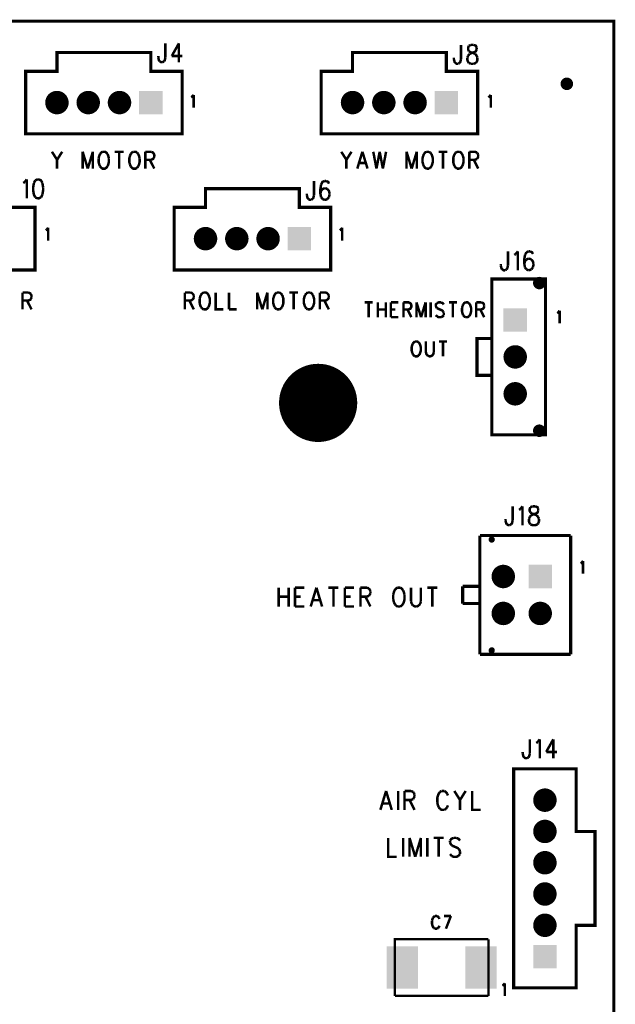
# Model space of a CAD drawing. Extents: x 7.77 to 13.51, y 7.55 to 13.01.
# Tile 5 of 5: x 11.6 to 13.51, y 9.86 to 13.01. Entities that reach past the tile are written whole.
import ezdxf

# ---------------------------------------------------------------- set-up
doc = ezdxf.new("R2010")
doc.units = 0
doc.layers.get('0').update_dxf_attribs({"linetype": 'CONTINUOUS'})
doc.layers.add('ASSEMBLY_PHO', color=7, linetype='CONTINUOUS')

# ---------------------------------------------------------------- blocks, each defined once
blk = doc.blocks.new('SQUARE_3')
blk.add_solid([(-0.0375, -0.0375), (-0.0375, 0.0375), (0.0375, -0.0375), (0.0375, 0.0375)])
blk = doc.blocks.new('ROUND_4')
at = {"const_width": 0.0375}
blk.add_lwpolyline([(-0.01875, 0, 1), (0.01875, 0, 1)], format="xyb", close=True, dxfattribs=at)
blk = doc.blocks.new('ROUND_25')
at = {"const_width": 0.02}
blk.add_lwpolyline([(-0.01, 0, 1), (0.01, 0, 1)], format="xyb", close=True, dxfattribs=at)
blk = doc.blocks.new('ROUND_27')
at = {"const_width": 0.01}
blk.add_lwpolyline([(-0.005, 0, 1), (0.005, 0, 1)], format="xyb", close=True, dxfattribs=at)
blk = doc.blocks.new('ROUND_184')
at = {"const_width": 0.125}
blk.add_lwpolyline([(-0.0625, 0, 1), (0.0625, 0, 1)], format="xyb", close=True, dxfattribs=at)
blk = doc.blocks.new('RECTANGLE_188')
blk.add_solid([(-0.05, -0.0675), (-0.05, 0.0675), (0.05, -0.0675), (0.05, 0.0675)])

msp = doc.modelspace()

# ---------------------------------------------------------------- linework, layer by layer
at = {"layer": 'ASSEMBLY_PHO'}
for points, const_width in [([(8, 8), (13.5, 8), (13.5, 13), (8, 13), (8, 8)], 0.01), ([(12.06672, 12.92937), (12.06672, 12.88337)], 0.008), ([(12.1099, 12.92937), (12.08718, 12.88912)], 0.008), ([(12.1099, 12.92937), (12.1099, 12.869)], 0.008), ([(13.01172, 12.92437), (13.01172, 12.87837)], 0.008), ([(13.03672, 12.9215), (13.03445, 12.91575), (13.03445, 12.91), (13.03672, 12.90425)], 0.008), ([(13.04354, 12.92437), (13.03672, 12.9215)], 0.008), ([(13.03672, 12.90425), (13.04127, 12.90137)], 0.008), ([(13.04127, 12.90137), (13.05036, 12.8985), (13.05718, 12.89562)], 0.008), ([(13.05263, 12.92437), (13.04354, 12.92437)], 0.008), ([(13.04581, 12.8985), (13.0549, 12.90137)], 0.008), ([(13.06172, 12.91575), (13.05945, 12.9215), (13.05263, 12.92437)], 0.008), ([(13.0549, 12.90137), (13.05945, 12.90425), (13.06172, 12.91)], 0.008), ([(13.06172, 12.91), (13.06172, 12.91575)], 0.008), ([(11.62, 12.84), (11.62, 12.64), (12.12, 12.64), (12.12, 12.84), (12.02, 12.84), (12.02, 12.9), (11.72, 12.9), (11.72, 12.84), (11.62, 12.84)], 0.01), ([(12.044, 12.88337), (12.044, 12.88912)], 0.008), ([(12.04854, 12.87187), (12.04627, 12.87475), (12.044, 12.88337)], 0.008), ([(12.05763, 12.869), (12.05309, 12.869), (12.04854, 12.87187)], 0.008), ([(12.06218, 12.87187), (12.05763, 12.869)], 0.008), ([(12.06672, 12.88337), (12.06445, 12.87475), (12.06218, 12.87187)], 0.008), ([(12.08718, 12.88912), (12.12127, 12.88912)], 0.008), ([(12.565, 12.84), (12.565, 12.64), (13.065, 12.64), (13.065, 12.84), (12.965, 12.84), (12.965, 12.9), (12.665, 12.9), (12.665, 12.84), (12.565, 12.84)], 0.01), ([(12.989, 12.87837), (12.989, 12.88412)], 0.008), ([(12.99354, 12.86687), (12.99127, 12.86975), (12.989, 12.87837)], 0.008), ([(13.01172, 12.87837), (13.00945, 12.86975), (13.00718, 12.86687)], 0.008), ([(13.03218, 12.88412), (13.03445, 12.88987)], 0.008), ([(13.03672, 12.86687), (13.03445, 12.86975), (13.03218, 12.8755), (13.03218, 12.88412)], 0.008), ([(13.03445, 12.88987), (13.039, 12.89562)], 0.008), ([(13.039, 12.89562), (13.04581, 12.8985)], 0.008), ([(13.05718, 12.89562), (13.06172, 12.88987)], 0.008), ([(13.06172, 12.88987), (13.064, 12.88412)], 0.008), ([(13.064, 12.88412), (13.064, 12.8755), (13.06172, 12.86975)], 0.008), ([(13.00263, 12.864), (12.99809, 12.864), (12.99354, 12.86687)], 0.008), ([(13.00718, 12.86687), (13.00263, 12.864)], 0.008), ([(13.04354, 12.864), (13.03672, 12.86687)], 0.008), ([(13.05263, 12.864), (13.04354, 12.864)], 0.008), ([(13.05945, 12.86687), (13.05263, 12.864)], 0.008), ([(13.06172, 12.86975), (13.05945, 12.86687)], 0.008), ([(12.149, 12.75693), (12.15218, 12.75887)], 0.008), ([(12.15218, 12.75887), (12.15695, 12.76468)], 0.008), ([(12.15695, 12.76468), (12.15695, 12.724)], 0.008), ([(13.099, 12.75693), (13.10218, 12.75887)], 0.008), ([(13.10218, 12.75887), (13.10695, 12.76468)], 0.008), ([(13.10695, 12.76468), (13.10695, 12.724)], 0.008), ([(11.704, 12.58281), (11.72036, 12.55718)], 0.008), ([(11.73672, 12.58281), (11.72036, 12.55718)], 0.008), ([(11.72036, 12.55718), (11.72036, 12.529)], 0.008), ([(11.80218, 12.58281), (11.80218, 12.529)], 0.008), ([(11.80218, 12.58281), (11.81854, 12.529)], 0.008), ([(11.8349, 12.58281), (11.81854, 12.529)], 0.008), ([(11.8349, 12.58281), (11.8349, 12.529)], 0.008), ([(11.8574, 12.57512), (11.85536, 12.57), (11.85331, 12.56231)], 0.008), ([(11.85331, 12.56231), (11.85331, 12.5495)], 0.008), ([(11.86559, 12.58281), (11.8615, 12.58025), (11.8574, 12.57512)], 0.008), ([(11.88195, 12.57512), (11.87786, 12.58025), (11.87377, 12.58281), (11.86559, 12.58281)], 0.008), ([(11.88604, 12.56231), (11.884, 12.57), (11.88195, 12.57512)], 0.008), ([(11.88604, 12.5495), (11.88604, 12.56231)], 0.008), ([(11.90445, 12.58281), (11.93309, 12.58281)], 0.008), ([(11.91877, 12.58281), (11.91877, 12.529)], 0.008), ([(11.95354, 12.57), (11.9515, 12.56231), (11.9515, 12.5495), (11.95354, 12.54181)], 0.008), ([(11.95559, 12.57512), (11.95354, 12.57)], 0.008), ([(11.96377, 12.58281), (11.95968, 12.58025), (11.95559, 12.57512)], 0.008), ([(11.97604, 12.58025), (11.97195, 12.58281), (11.96377, 12.58281)], 0.008), ([(11.98013, 12.57512), (11.97604, 12.58025)], 0.008), ([(11.98422, 12.56231), (11.98218, 12.57), (11.98013, 12.57512)], 0.008), ([(11.98422, 12.5495), (11.98422, 12.56231)], 0.008), ([(12.00263, 12.58281), (12.00263, 12.529)], 0.008), ([(12.00263, 12.58281), (12.02104, 12.58281)], 0.008), ([(12.02104, 12.55718), (12.00263, 12.55718)], 0.008), ([(12.01695, 12.55718), (12.03127, 12.529)], 0.008), ([(12.02104, 12.58281), (12.02718, 12.58025), (12.02922, 12.57768)], 0.008), ([(12.02922, 12.56231), (12.02718, 12.55975), (12.02104, 12.55718)], 0.008), ([(12.02922, 12.57768), (12.03127, 12.57256), (12.03127, 12.56743)], 0.008), ([(12.03127, 12.56743), (12.02922, 12.56231)], 0.008), ([(12.629, 12.58281), (12.64536, 12.55718)], 0.008), ([(12.66172, 12.58281), (12.64536, 12.55718)], 0.008), ([(12.64536, 12.55718), (12.64536, 12.529)], 0.008), ([(12.6965, 12.58281), (12.68013, 12.529)], 0.008), ([(12.6965, 12.58281), (12.71286, 12.529)], 0.008), ([(12.73127, 12.58281), (12.7415, 12.529)], 0.008), ([(12.75172, 12.58281), (12.7415, 12.529)], 0.008), ([(12.75172, 12.58281), (12.76195, 12.529)], 0.008), ([(12.77218, 12.58281), (12.76195, 12.529)], 0.008), ([(12.83763, 12.58281), (12.83763, 12.529)], 0.008), ([(12.83763, 12.58281), (12.854, 12.529)], 0.008), ([(12.87036, 12.58281), (12.854, 12.529)], 0.008), ([(12.87036, 12.58281), (12.87036, 12.529)], 0.008), ([(12.89081, 12.57), (12.88877, 12.56231), (12.88877, 12.5495), (12.89081, 12.54181)], 0.008), ([(12.89286, 12.57512), (12.89081, 12.57)], 0.008), ([(12.90104, 12.58281), (12.89695, 12.58025), (12.89286, 12.57512)], 0.008), ([(12.90922, 12.58281), (12.90104, 12.58281)], 0.008), ([(12.91331, 12.58025), (12.90922, 12.58281)], 0.008), ([(12.9174, 12.57512), (12.91331, 12.58025)], 0.008), ([(12.9174, 12.53668), (12.91945, 12.54181), (12.9215, 12.5495), (12.9215, 12.56231), (12.91945, 12.57), (12.9174, 12.57512)], 0.008), ([(12.9399, 12.58281), (12.96854, 12.58281)], 0.008), ([(12.95422, 12.58281), (12.95422, 12.529)], 0.008), ([(12.99104, 12.57512), (12.989, 12.57), (12.98695, 12.56231), (12.98695, 12.5495), (12.989, 12.54181), (12.99104, 12.53668)], 0.008), ([(12.99513, 12.58025), (12.99104, 12.57512)], 0.008), ([(12.99922, 12.58281), (12.99513, 12.58025)], 0.008), ([(13.0074, 12.58281), (12.99922, 12.58281)], 0.008), ([(13.01559, 12.57512), (13.0115, 12.58025), (13.0074, 12.58281)], 0.008), ([(13.01763, 12.57), (13.01559, 12.57512)], 0.008), ([(13.01763, 12.54181), (13.01968, 12.5495), (13.01968, 12.56231), (13.01763, 12.57)], 0.008), ([(13.03809, 12.58281), (13.03809, 12.529)], 0.008), ([(13.03809, 12.58281), (13.0565, 12.58281), (13.06263, 12.58025)], 0.008), ([(13.0565, 12.55718), (13.03809, 12.55718)], 0.008), ([(13.0524, 12.55718), (13.06672, 12.529)], 0.008), ([(13.06263, 12.55975), (13.0565, 12.55718)], 0.008), ([(13.06263, 12.58025), (13.06468, 12.57768)], 0.008), ([(13.06672, 12.56743), (13.06468, 12.56231), (13.06263, 12.55975)], 0.008), ([(13.06468, 12.57768), (13.06672, 12.57256)], 0.008), ([(13.06672, 12.57256), (13.06672, 12.56743)], 0.008), ([(11.85331, 12.5495), (11.85536, 12.54181), (11.8574, 12.53668)], 0.008), ([(11.8574, 12.53668), (11.8615, 12.53156), (11.86559, 12.529), (11.87377, 12.529), (11.87786, 12.53156), (11.88195, 12.53668)], 0.008), ([(11.88195, 12.53668), (11.884, 12.54181), (11.88604, 12.5495)], 0.008), ([(11.95354, 12.54181), (11.95559, 12.53668)], 0.008), ([(11.95559, 12.53668), (11.95968, 12.53156), (11.96377, 12.529), (11.97195, 12.529), (11.97604, 12.53156)], 0.008), ([(11.97604, 12.53156), (11.98013, 12.53668)], 0.008), ([(11.98013, 12.53668), (11.98218, 12.54181), (11.98422, 12.5495)], 0.008), ([(12.68627, 12.54693), (12.70672, 12.54693)], 0.008), ([(12.89081, 12.54181), (12.89286, 12.53668)], 0.008), ([(12.89286, 12.53668), (12.89695, 12.53156), (12.90104, 12.529)], 0.008), ([(12.90104, 12.529), (12.90922, 12.529)], 0.008), ([(12.90922, 12.529), (12.91331, 12.53156)], 0.008), ([(12.91331, 12.53156), (12.9174, 12.53668)], 0.008), ([(12.99104, 12.53668), (12.99513, 12.53156)], 0.008), ([(12.99513, 12.53156), (12.99922, 12.529)], 0.008), ([(12.99922, 12.529), (13.0074, 12.529)], 0.008), ([(13.0074, 12.529), (13.0115, 12.53156), (13.01559, 12.53668)], 0.008), ([(13.01559, 12.53668), (13.01763, 12.54181)], 0.008), ([(11.61672, 12.48575), (11.62354, 12.49437)], 0.008), ([(11.62354, 12.49437), (11.62354, 12.434)], 0.008), ([(11.65763, 12.49437), (11.65081, 12.4915)], 0.008), ([(11.66218, 12.49437), (11.65763, 12.49437)], 0.008), ([(11.67354, 12.48287), (11.669, 12.4915), (11.66218, 12.49437)], 0.008), ([(11.15, 12.405), (11.15, 12.205), (11.65, 12.205), (11.65, 12.405), (11.55, 12.405), (11.55, 12.465), (11.25, 12.465), (11.25, 12.405), (11.15, 12.405)], 0.01), ([(11.61218, 12.48287), (11.61672, 12.48575)], 0.008), ([(11.64627, 12.48287), (11.644, 12.4685), (11.644, 12.45987)], 0.008), ([(11.65081, 12.4915), (11.64627, 12.48287)], 0.008), ([(11.67581, 12.4685), (11.67354, 12.48287)], 0.008), ([(11.67581, 12.45987), (11.67581, 12.4685)], 0.008), ([(12.095, 12.405), (12.095, 12.205), (12.595, 12.205), (12.595, 12.405), (12.495, 12.405), (12.495, 12.465), (12.195, 12.465), (12.195, 12.405), (12.095, 12.405)], 0.01), ([(12.54172, 12.48937), (12.54172, 12.44337)], 0.008), ([(12.56445, 12.47787), (12.56218, 12.4635), (12.56218, 12.44912)], 0.008), ([(12.57581, 12.46637), (12.569, 12.4635), (12.56445, 12.45775), (12.56218, 12.44912)], 0.008), ([(12.57581, 12.48937), (12.569, 12.4865), (12.56445, 12.47787)], 0.008), ([(12.58036, 12.48937), (12.57581, 12.48937)], 0.008), ([(12.57809, 12.46637), (12.57581, 12.46637)], 0.008), ([(12.5849, 12.4635), (12.57809, 12.46637)], 0.008), ([(12.58945, 12.48075), (12.58718, 12.4865), (12.58036, 12.48937)], 0.008), ([(12.59172, 12.44912), (12.58945, 12.45775), (12.5849, 12.4635)], 0.008), ([(11.644, 12.45987), (11.64627, 12.4455), (11.65081, 12.43687)], 0.008), ([(11.65081, 12.43687), (11.65763, 12.434)], 0.008), ([(11.65763, 12.434), (11.66218, 12.434), (11.669, 12.43687)], 0.008), ([(11.669, 12.43687), (11.67354, 12.4455)], 0.008), ([(11.67354, 12.4455), (11.67581, 12.45987)], 0.008), ([(12.519, 12.44337), (12.519, 12.44912)], 0.008), ([(12.52354, 12.43187), (12.52127, 12.43475), (12.519, 12.44337)], 0.008), ([(12.53263, 12.429), (12.52809, 12.429), (12.52354, 12.43187)], 0.008), ([(12.53718, 12.43187), (12.53263, 12.429)], 0.008), ([(12.54172, 12.44337), (12.53945, 12.43475), (12.53718, 12.43187)], 0.008), ([(12.56218, 12.44912), (12.56445, 12.43762)], 0.008), ([(12.56445, 12.43762), (12.569, 12.43187)], 0.008), ([(12.569, 12.43187), (12.57581, 12.429)], 0.008), ([(12.57581, 12.429), (12.57809, 12.429), (12.5849, 12.43187)], 0.008), ([(12.5849, 12.43187), (12.58945, 12.43762)], 0.008), ([(12.58945, 12.43762), (12.59172, 12.44625)], 0.008), ([(12.59172, 12.44625), (12.59172, 12.44912)], 0.008), ([(11.68718, 12.33387), (11.69195, 12.33968)], 0.008), ([(11.69195, 12.33968), (11.69195, 12.299)], 0.008), ([(12.62718, 12.33387), (12.63195, 12.33968)], 0.008), ([(12.63195, 12.33968), (12.63195, 12.299)], 0.008), ([(11.684, 12.33193), (11.68718, 12.33387)], 0.008), ([(12.624, 12.33193), (12.62718, 12.33387)], 0.008), ([(13.16172, 12.26437), (13.16172, 12.21837)], 0.008), ([(13.18218, 12.25287), (13.18672, 12.25575)], 0.008), ([(13.18672, 12.25575), (13.19354, 12.26437)], 0.008), ([(13.19354, 12.26437), (13.19354, 12.204)], 0.008), ([(13.21627, 12.25287), (13.214, 12.2385), (13.214, 12.22412)], 0.008), ([(13.22081, 12.2615), (13.21627, 12.25287)], 0.008), ([(13.22763, 12.26437), (13.22081, 12.2615)], 0.008), ([(13.22763, 12.24137), (13.22081, 12.2385)], 0.008), ([(13.23218, 12.26437), (13.22763, 12.26437)], 0.008), ([(13.2299, 12.24137), (13.22763, 12.24137)], 0.008), ([(13.23672, 12.2385), (13.2299, 12.24137)], 0.008), ([(13.24127, 12.25575), (13.239, 12.2615), (13.23218, 12.26437)], 0.008), ([(13.139, 12.21837), (13.139, 12.22412)], 0.008), ([(13.14354, 12.20687), (13.14127, 12.20975), (13.139, 12.21837)], 0.008), ([(13.16172, 12.21837), (13.15945, 12.20975), (13.15718, 12.20687)], 0.008), ([(13.22081, 12.2385), (13.21627, 12.23275), (13.214, 12.22412)], 0.008), ([(13.214, 12.22412), (13.21627, 12.21262)], 0.008), ([(13.21627, 12.21262), (13.22081, 12.20687)], 0.008), ([(13.24354, 12.22412), (13.24127, 12.23275), (13.23672, 12.2385)], 0.008), ([(13.23672, 12.20687), (13.24127, 12.21262)], 0.008), ([(13.24127, 12.21262), (13.24354, 12.22125)], 0.008), ([(13.24354, 12.22125), (13.24354, 12.22412)], 0.008), ([(13.15263, 12.204), (13.14809, 12.204), (13.14354, 12.20687)], 0.008), ([(13.15718, 12.20687), (13.15263, 12.204)], 0.008), ([(13.22081, 12.20687), (13.22763, 12.204)], 0.008), ([(13.22763, 12.204), (13.2299, 12.204)], 0.008), ([(13.2299, 12.204), (13.23672, 12.20687)], 0.008), ([(13.11, 12.176), (13.11, 11.678), (13.282, 11.678), (13.282, 12.176), (13.11, 12.176)], 0.01), ([(11.61013, 12.13281), (11.61013, 12.079)], 0.008), ([(11.61013, 12.13281), (11.62854, 12.13281)], 0.008), ([(11.62854, 12.13281), (11.63468, 12.13025), (11.63672, 12.12768)], 0.008), ([(11.63672, 12.12768), (11.63877, 12.12256), (11.63877, 12.11743)], 0.008), ([(11.63877, 12.11743), (11.63672, 12.11231)], 0.008), ([(12.129, 12.13281), (12.129, 12.079)], 0.008), ([(12.129, 12.13281), (12.1474, 12.13281)], 0.008), ([(12.1474, 12.13281), (12.15354, 12.13025)], 0.008), ([(12.15354, 12.13025), (12.15559, 12.12768)], 0.008), ([(12.15763, 12.11743), (12.15559, 12.11231), (12.15354, 12.10975)], 0.008), ([(12.15559, 12.12768), (12.15763, 12.12256)], 0.008), ([(12.15763, 12.12256), (12.15763, 12.11743)], 0.008), ([(12.18013, 12.12512), (12.17809, 12.12), (12.17604, 12.11231)], 0.008), ([(12.18422, 12.13025), (12.18013, 12.12512)], 0.008), ([(12.18831, 12.13281), (12.18422, 12.13025)], 0.008), ([(12.20468, 12.12512), (12.20059, 12.13025), (12.1965, 12.13281), (12.18831, 12.13281)], 0.008), ([(12.20672, 12.12), (12.20468, 12.12512)], 0.008), ([(12.20672, 12.09181), (12.20877, 12.0995), (12.20877, 12.11231), (12.20672, 12.12)], 0.008), ([(12.22718, 12.13281), (12.22718, 12.079), (12.25172, 12.079)], 0.008), ([(12.27013, 12.13281), (12.27013, 12.079)], 0.008), ([(12.36013, 12.13281), (12.36013, 12.079)], 0.008), ([(12.36013, 12.13281), (12.3765, 12.079)], 0.008), ([(12.39286, 12.13281), (12.3765, 12.079)], 0.008), ([(12.39286, 12.13281), (12.39286, 12.079)], 0.008), ([(12.41331, 12.12), (12.41127, 12.11231), (12.41127, 12.0995), (12.41331, 12.09181)], 0.008), ([(12.41536, 12.12512), (12.41331, 12.12)], 0.008), ([(12.42354, 12.13281), (12.41945, 12.13025), (12.41536, 12.12512)], 0.008), ([(12.43172, 12.13281), (12.42354, 12.13281)], 0.008), ([(12.43581, 12.13025), (12.43172, 12.13281)], 0.008), ([(12.4399, 12.12512), (12.43581, 12.13025)], 0.008), ([(12.4399, 12.08668), (12.44195, 12.09181), (12.444, 12.0995), (12.444, 12.11231), (12.44195, 12.12), (12.4399, 12.12512)], 0.008), ([(12.4624, 12.13281), (12.49104, 12.13281)], 0.008), ([(12.47672, 12.13281), (12.47672, 12.079)], 0.008), ([(12.51354, 12.12512), (12.5115, 12.12), (12.50945, 12.11231), (12.50945, 12.0995), (12.5115, 12.09181), (12.51354, 12.08668)], 0.008), ([(12.51763, 12.13025), (12.51354, 12.12512)], 0.008), ([(12.52172, 12.13281), (12.51763, 12.13025)], 0.008), ([(12.5299, 12.13281), (12.52172, 12.13281)], 0.008), ([(12.53809, 12.12512), (12.534, 12.13025), (12.5299, 12.13281)], 0.008), ([(12.54013, 12.12), (12.53809, 12.12512)], 0.008), ([(12.54013, 12.09181), (12.54218, 12.0995), (12.54218, 12.11231), (12.54013, 12.12)], 0.008), ([(12.56059, 12.13281), (12.56059, 12.079)], 0.008), ([(12.56059, 12.13281), (12.579, 12.13281), (12.58513, 12.13025)], 0.008), ([(12.58513, 12.13025), (12.58718, 12.12768)], 0.008), ([(12.58922, 12.11743), (12.58718, 12.11231), (12.58513, 12.10975)], 0.008), ([(12.58718, 12.12768), (12.58922, 12.12256)], 0.008), ([(12.58922, 12.12256), (12.58922, 12.11743)], 0.008), ([(11.62854, 12.10718), (11.61013, 12.10718)], 0.008), ([(11.62445, 12.10718), (11.63877, 12.079)], 0.008), ([(11.63672, 12.11231), (11.63468, 12.10975), (11.62854, 12.10718)], 0.008), ([(12.1474, 12.10718), (12.129, 12.10718)], 0.008), ([(12.14331, 12.10718), (12.15763, 12.079)], 0.008), ([(12.15354, 12.10975), (12.1474, 12.10718)], 0.008), ([(12.17604, 12.11231), (12.17604, 12.0995)], 0.008), ([(12.17604, 12.0995), (12.17809, 12.09181), (12.18013, 12.08668)], 0.008), ([(12.18013, 12.08668), (12.18422, 12.08156)], 0.008), ([(12.18831, 12.079), (12.1965, 12.079), (12.20059, 12.08156), (12.20468, 12.08668)], 0.008), ([(12.20468, 12.08668), (12.20672, 12.09181)], 0.008), ([(12.41331, 12.09181), (12.41536, 12.08668)], 0.008), ([(12.41536, 12.08668), (12.41945, 12.08156), (12.42354, 12.079)], 0.008), ([(12.43581, 12.08156), (12.4399, 12.08668)], 0.008), ([(12.51354, 12.08668), (12.51763, 12.08156)], 0.008), ([(12.5299, 12.079), (12.534, 12.08156), (12.53809, 12.08668)], 0.008), ([(12.53809, 12.08668), (12.54013, 12.09181)], 0.008), ([(12.579, 12.10718), (12.56059, 12.10718)], 0.008), ([(12.5749, 12.10718), (12.58922, 12.079)], 0.008), ([(12.58513, 12.10975), (12.579, 12.10718)], 0.008), ([(12.704, 12.10125), (12.72945, 12.10125)], 0.008), ([(12.71672, 12.10125), (12.71672, 12.054)], 0.008), ([(12.74581, 12.10125), (12.74581, 12.054)], 0.008), ([(12.77127, 12.10125), (12.77127, 12.054)], 0.008), ([(12.78763, 12.10125), (12.78763, 12.054)], 0.008), ([(12.78763, 12.10125), (12.81127, 12.10125)], 0.008), ([(12.82763, 12.10125), (12.82763, 12.054)], 0.008), ([(12.82763, 12.10125), (12.844, 12.10125), (12.84945, 12.099), (12.85127, 12.09675), (12.85309, 12.09225), (12.85309, 12.08775), (12.85127, 12.08325), (12.84945, 12.081), (12.844, 12.07875), (12.82763, 12.07875)], 0.008), ([(12.86945, 12.10125), (12.86945, 12.054)], 0.008), ([(12.86945, 12.10125), (12.884, 12.054)], 0.008), ([(12.89854, 12.10125), (12.884, 12.054)], 0.008), ([(12.89854, 12.10125), (12.89854, 12.054)], 0.008), ([(12.9149, 12.10125), (12.9149, 12.054)], 0.008), ([(12.9349, 12.099), (12.93127, 12.0945), (12.93127, 12.09), (12.93309, 12.0855), (12.9349, 12.08325)], 0.008), ([(12.94763, 12.10125), (12.94036, 12.10125), (12.9349, 12.099)], 0.008), ([(12.9349, 12.08325), (12.93854, 12.081)], 0.008), ([(12.95672, 12.0945), (12.95309, 12.099), (12.94763, 12.10125)], 0.008), ([(12.97309, 12.10125), (12.99854, 12.10125)], 0.008), ([(12.98581, 12.10125), (12.98581, 12.054)], 0.008), ([(13.01672, 12.09), (13.0149, 12.08325)], 0.008), ([(13.0149, 12.08325), (13.0149, 12.072)], 0.008), ([(13.01854, 12.0945), (13.01672, 12.09)], 0.008), ([(13.02581, 12.10125), (13.02218, 12.099), (13.01854, 12.0945)], 0.008), ([(13.03672, 12.099), (13.03309, 12.10125), (13.02581, 12.10125)], 0.008), ([(13.03672, 12.05625), (13.04036, 12.06075), (13.04218, 12.06525), (13.044, 12.072), (13.044, 12.08325), (13.04218, 12.09), (13.04036, 12.0945), (13.03672, 12.099)], 0.008), ([(13.06036, 12.10125), (13.06036, 12.054)], 0.008), ([(13.06036, 12.10125), (13.07672, 12.10125)], 0.008), ([(13.07672, 12.10125), (13.08218, 12.099), (13.084, 12.09675), (13.08581, 12.09225)], 0.008), ([(13.08581, 12.08775), (13.084, 12.08325), (13.08218, 12.081), (13.07672, 12.07875)], 0.008), ([(13.08581, 12.09225), (13.08581, 12.08775)], 0.008), ([(12.18422, 12.08156), (12.18831, 12.079)], 0.008), ([(12.27013, 12.079), (12.29468, 12.079)], 0.008), ([(12.42354, 12.079), (12.43172, 12.079)], 0.008), ([(12.43172, 12.079), (12.43581, 12.08156)], 0.008), ([(12.51763, 12.08156), (12.52172, 12.079)], 0.008), ([(12.52172, 12.079), (12.5299, 12.079)], 0.008), ([(12.74581, 12.07875), (12.77127, 12.07875)], 0.008), ([(12.78763, 12.07875), (12.80218, 12.07875)], 0.008), ([(12.78763, 12.054), (12.81127, 12.054)], 0.008), ([(12.84036, 12.07875), (12.85309, 12.054)], 0.008), ([(12.9349, 12.05625), (12.93127, 12.06075)], 0.008), ([(12.94763, 12.054), (12.94036, 12.054), (12.9349, 12.05625)], 0.008), ([(12.93854, 12.081), (12.94945, 12.0765), (12.95309, 12.07425), (12.9549, 12.072)], 0.008), ([(12.95672, 12.06075), (12.95309, 12.05625), (12.94763, 12.054)], 0.008), ([(12.9549, 12.072), (12.95672, 12.0675)], 0.008), ([(12.95672, 12.0675), (12.95672, 12.06075)], 0.008), ([(13.0149, 12.072), (13.01672, 12.06525)], 0.008), ([(13.01672, 12.06525), (13.01854, 12.06075)], 0.008), ([(13.01854, 12.06075), (13.02218, 12.05625), (13.02581, 12.054)], 0.008), ([(13.02581, 12.054), (13.03309, 12.054), (13.03672, 12.05625)], 0.008), ([(13.07672, 12.07875), (13.06036, 12.07875)], 0.008), ([(13.07309, 12.07875), (13.08581, 12.054)], 0.008), ([(13.319, 12.06693), (13.32218, 12.06887)], 0.008), ([(13.32218, 12.06887), (13.32695, 12.07468)], 0.008), ([(13.32695, 12.07468), (13.32695, 12.034)], 0.008), ([(12.85581, 11.965), (12.854, 11.95825), (12.854, 11.947), (12.85581, 11.94025)], 0.008), ([(12.85763, 11.9695), (12.85581, 11.965)], 0.008), ([(12.8649, 11.97625), (12.86127, 11.974), (12.85763, 11.9695)], 0.008), ([(12.87581, 11.974), (12.87218, 11.97625), (12.8649, 11.97625)], 0.008), ([(12.87581, 11.93125), (12.87945, 11.93575), (12.88127, 11.94025), (12.88309, 11.947), (12.88309, 11.95825), (12.88127, 11.965), (12.87945, 11.9695), (12.87581, 11.974)], 0.008), ([(12.89945, 11.97625), (12.89945, 11.9425), (12.90127, 11.93575), (12.9049, 11.93125)], 0.008), ([(12.9249, 11.9425), (12.9249, 11.97625)], 0.008), ([(12.94127, 11.97625), (12.96672, 11.97625)], 0.008), ([(12.954, 11.97625), (12.954, 11.929)], 0.008), ([(13.063, 11.986), (13.063, 11.868), (13.11, 11.868), (13.11, 11.986), (13.063, 11.986)], 0.01), ([(12.85581, 11.94025), (12.85763, 11.93575)], 0.008), ([(12.85763, 11.93575), (12.86127, 11.93125), (12.8649, 11.929)], 0.008), ([(12.8649, 11.929), (12.87218, 11.929), (12.87581, 11.93125)], 0.008), ([(12.9049, 11.93125), (12.91036, 11.929), (12.914, 11.929), (12.91945, 11.93125), (12.92309, 11.93575), (12.9249, 11.9425)], 0.008), ([(13.17672, 11.44937), (13.17672, 11.40337)], 0.008), ([(13.19718, 11.43787), (13.20172, 11.44075)], 0.008), ([(13.20172, 11.44075), (13.20854, 11.44937)], 0.008), ([(13.20854, 11.44937), (13.20854, 11.389)], 0.008), ([(13.23354, 11.4465), (13.23127, 11.44075), (13.23127, 11.435), (13.23354, 11.42925)], 0.008), ([(13.24036, 11.44937), (13.23354, 11.4465)], 0.008), ([(13.23354, 11.42925), (13.23809, 11.42637)], 0.008), ([(13.23581, 11.42062), (13.24263, 11.4235)], 0.008), ([(13.23809, 11.42637), (13.24718, 11.4235), (13.254, 11.42062)], 0.008), ([(13.24945, 11.44937), (13.24036, 11.44937)], 0.008), ([(13.24263, 11.4235), (13.25172, 11.42637)], 0.008), ([(13.25854, 11.44075), (13.25627, 11.4465), (13.24945, 11.44937)], 0.008), ([(13.25172, 11.42637), (13.25627, 11.42925), (13.25854, 11.435)], 0.008), ([(13.25854, 11.435), (13.25854, 11.44075)], 0.008), ([(13.154, 11.40337), (13.154, 11.40912)], 0.008), ([(13.15854, 11.39187), (13.15627, 11.39475), (13.154, 11.40337)], 0.008), ([(13.16763, 11.389), (13.16309, 11.389), (13.15854, 11.39187)], 0.008), ([(13.17218, 11.39187), (13.16763, 11.389)], 0.008), ([(13.17672, 11.40337), (13.17445, 11.39475), (13.17218, 11.39187)], 0.008), ([(13.229, 11.40912), (13.23127, 11.41487)], 0.008), ([(13.23354, 11.39187), (13.23127, 11.39475), (13.229, 11.4005), (13.229, 11.40912)], 0.008), ([(13.23127, 11.41487), (13.23581, 11.42062)], 0.008), ([(13.25627, 11.39187), (13.24945, 11.389), (13.24036, 11.389), (13.23354, 11.39187)], 0.008), ([(13.254, 11.42062), (13.25854, 11.41487)], 0.008), ([(13.25854, 11.39475), (13.25627, 11.39187)], 0.008), ([(13.25854, 11.41487), (13.26081, 11.40912)], 0.008), ([(13.26081, 11.4005), (13.25854, 11.39475)], 0.008), ([(13.26081, 11.40912), (13.26081, 11.4005)], 0.008), ([(13.07208, 10.97598), (13.07208, 11.3559)], 0.01), ([(13.07208, 11.3559), (13.36224, 11.3559)], 0.01), ([(13.36224, 11.3559), (13.36224, 10.97598)], 0.01), ([(13.394, 11.26693), (13.39718, 11.26887)], 0.008), ([(13.39718, 11.26887), (13.40195, 11.27468)], 0.008), ([(13.40195, 11.27468), (13.40195, 11.234)], 0.008), ([(12.429, 11.18937), (12.429, 11.129)], 0.008), ([(12.46081, 11.18937), (12.46081, 11.129)], 0.008), ([(12.48127, 11.18937), (12.48127, 11.129)], 0.008), ([(12.48127, 11.18937), (12.51081, 11.18937)], 0.008), ([(12.54945, 11.18937), (12.53127, 11.129)], 0.008), ([(12.54945, 11.18937), (12.56763, 11.129)], 0.008), ([(12.58809, 11.18937), (12.6199, 11.18937)], 0.008), ([(12.604, 11.18937), (12.604, 11.129)], 0.008), ([(12.64036, 11.18937), (12.64036, 11.129)], 0.008), ([(12.64036, 11.18937), (12.6699, 11.18937)], 0.008), ([(12.69036, 11.18937), (12.69036, 11.129)], 0.008), ([(12.69036, 11.18937), (12.71081, 11.18937)], 0.008), ([(12.71081, 11.18937), (12.71763, 11.1865)], 0.008), ([(12.71763, 11.1865), (12.7199, 11.18362)], 0.008), ([(12.7199, 11.18362), (12.72218, 11.17787)], 0.008), ([(12.72218, 11.17212), (12.7199, 11.16637)], 0.008), ([(12.72218, 11.17787), (12.72218, 11.17212)], 0.008), ([(12.80854, 11.18937), (12.804, 11.1865), (12.79945, 11.18075), (12.79718, 11.175), (12.7949, 11.16637)], 0.008), ([(12.81763, 11.18937), (12.80854, 11.18937)], 0.008), ([(12.82672, 11.18075), (12.82218, 11.1865), (12.81763, 11.18937)], 0.008), ([(12.83127, 11.16637), (12.829, 11.175), (12.82672, 11.18075)], 0.008), ([(12.85172, 11.18937), (12.85172, 11.14625)], 0.008), ([(12.88354, 11.14625), (12.88354, 11.18937)], 0.008), ([(12.904, 11.18937), (12.93581, 11.18937)], 0.008), ([(12.9199, 11.18937), (12.9199, 11.129)], 0.008), ([(13.07208, 11.1935), (13.01696, 11.1935)], 0.01), ([(13.01696, 11.1935), (13.01696, 11.13838)], 0.01), ([(13.07208, 11.13838), (13.07208, 11.1935)], 0.01), ([(12.429, 11.16062), (12.46081, 11.16062)], 0.008), ([(12.48127, 11.16062), (12.49945, 11.16062)], 0.008), ([(12.53809, 11.14912), (12.56081, 11.14912)], 0.008), ([(12.64036, 11.16062), (12.65854, 11.16062)], 0.008), ([(12.71081, 11.16062), (12.69036, 11.16062)], 0.008), ([(12.70627, 11.16062), (12.72218, 11.129)], 0.008), ([(12.71763, 11.1635), (12.71081, 11.16062)], 0.008), ([(12.7199, 11.16637), (12.71763, 11.1635)], 0.008), ([(12.7949, 11.16637), (12.7949, 11.152)], 0.008), ([(12.7949, 11.152), (12.79718, 11.14337)], 0.008), ([(12.79718, 11.14337), (12.79945, 11.13762)], 0.008), ([(12.82672, 11.13762), (12.829, 11.14337)], 0.008), ([(12.829, 11.14337), (12.83127, 11.152), (12.83127, 11.16637)], 0.008), ([(12.85172, 11.14625), (12.854, 11.13762)], 0.008), ([(12.88127, 11.13762), (12.88354, 11.14625)], 0.008), ([(13.01696, 11.13838), (13.07208, 11.13838)], 0.01), ([(12.48127, 11.129), (12.51081, 11.129)], 0.008), ([(12.64036, 11.129), (12.6699, 11.129)], 0.008), ([(12.79945, 11.13762), (12.804, 11.13187)], 0.008), ([(12.804, 11.13187), (12.80854, 11.129)], 0.008), ([(12.80854, 11.129), (12.81763, 11.129)], 0.008), ([(12.81763, 11.129), (12.82218, 11.13187)], 0.008), ([(12.82218, 11.13187), (12.82672, 11.13762)], 0.008), ([(12.854, 11.13762), (12.85854, 11.13187)], 0.008), ([(12.85854, 11.13187), (12.86536, 11.129), (12.8699, 11.129)], 0.008), ([(12.8699, 11.129), (12.87672, 11.13187)], 0.008), ([(12.87672, 11.13187), (12.88127, 11.13762)], 0.008), ([(13.36224, 10.97598), (13.07208, 10.97598)], 0.01), ([(13.23172, 10.70437), (13.23172, 10.65837)], 0.008), ([(13.25672, 10.69575), (13.26354, 10.70437)], 0.008), ([(13.26354, 10.70437), (13.26354, 10.644)], 0.008), ([(13.30672, 10.70437), (13.284, 10.66412)], 0.008), ([(13.30672, 10.70437), (13.30672, 10.644)], 0.008), ([(13.25218, 10.69287), (13.25672, 10.69575)], 0.008), ([(13.209, 10.65837), (13.209, 10.66412)], 0.008), ([(13.21354, 10.64687), (13.21127, 10.64975), (13.209, 10.65837)], 0.008), ([(13.22263, 10.644), (13.21809, 10.644), (13.21354, 10.64687)], 0.008), ([(13.22718, 10.64687), (13.22263, 10.644)], 0.008), ([(13.23172, 10.65837), (13.22945, 10.64975), (13.22718, 10.64687)], 0.008), ([(13.284, 10.66412), (13.31809, 10.66412)], 0.008), ([(13.38, 10.61), (13.18, 10.61), (13.18, 9.91), (13.38, 9.91), (13.38, 10.11), (13.44, 10.11), (13.44, 10.41), (13.38, 10.41), (13.38, 10.61)], 0.01), ([(12.77218, 10.53937), (12.754, 10.479)], 0.008), ([(12.77218, 10.53937), (12.79036, 10.479)], 0.008), ([(12.81081, 10.53937), (12.81081, 10.479)], 0.008), ([(12.83127, 10.53937), (12.83127, 10.479)], 0.008), ([(12.83127, 10.53937), (12.85172, 10.53937)], 0.008), ([(12.85172, 10.51062), (12.83127, 10.51062)], 0.008), ([(12.84718, 10.51062), (12.86309, 10.479)], 0.008), ([(12.85172, 10.53937), (12.85854, 10.5365)], 0.008), ([(12.85854, 10.5135), (12.85172, 10.51062)], 0.008), ([(12.85854, 10.5365), (12.86081, 10.53362)], 0.008), ([(12.86081, 10.51637), (12.85854, 10.5135)], 0.008), ([(12.86081, 10.53362), (12.86309, 10.52787)], 0.008), ([(12.86309, 10.52212), (12.86081, 10.51637)], 0.008), ([(12.86309, 10.52787), (12.86309, 10.52212)], 0.008), ([(12.9449, 10.5365), (12.94036, 10.53075), (12.93809, 10.525), (12.93581, 10.51637)], 0.008), ([(12.93581, 10.51637), (12.93581, 10.502)], 0.008), ([(12.94945, 10.53937), (12.9449, 10.5365)], 0.008), ([(12.95854, 10.53937), (12.94945, 10.53937)], 0.008), ([(12.96763, 10.53075), (12.96309, 10.5365), (12.95854, 10.53937)], 0.008), ([(12.9699, 10.525), (12.96763, 10.53075)], 0.008), ([(12.99036, 10.53937), (13.00854, 10.51062)], 0.008), ([(13.02672, 10.53937), (13.00854, 10.51062)], 0.008), ([(13.00854, 10.51062), (13.00854, 10.479)], 0.008), ([(13.04718, 10.53937), (13.04718, 10.479), (13.07445, 10.479)], 0.008), ([(12.76081, 10.49912), (12.78354, 10.49912)], 0.008), ([(12.93581, 10.502), (12.93809, 10.49337)], 0.008), ([(12.93809, 10.49337), (12.94036, 10.48762)], 0.008), ([(12.94036, 10.48762), (12.9449, 10.48187)], 0.008), ([(12.9449, 10.48187), (12.94945, 10.479), (12.95854, 10.479)], 0.008), ([(12.95854, 10.479), (12.96309, 10.48187)], 0.008), ([(12.96309, 10.48187), (12.96763, 10.48762)], 0.008), ([(12.96763, 10.48762), (12.9699, 10.49337)], 0.008), ([(12.779, 10.38937), (12.779, 10.329), (12.80627, 10.329)], 0.008), ([(12.82672, 10.38937), (12.82672, 10.329)], 0.008), ([(12.84718, 10.38937), (12.84718, 10.329)], 0.008), ([(12.84718, 10.38937), (12.86536, 10.329)], 0.008), ([(12.88354, 10.38937), (12.86536, 10.329)], 0.008), ([(12.88354, 10.38937), (12.88354, 10.329)], 0.008), ([(12.904, 10.38937), (12.904, 10.329)], 0.008), ([(12.92445, 10.38937), (12.95627, 10.38937)], 0.008), ([(12.94036, 10.38937), (12.94036, 10.329)], 0.008), ([(12.98809, 10.38937), (12.98127, 10.3865), (12.97672, 10.38075)], 0.008), ([(12.99718, 10.38937), (12.98809, 10.38937)], 0.008), ([(13.00854, 10.38075), (13.004, 10.3865), (12.99718, 10.38937)], 0.008), ([(12.97672, 10.38075), (12.97672, 10.375)], 0.008), ([(12.97672, 10.375), (12.979, 10.36925), (12.98127, 10.36637)], 0.008), ([(12.98127, 10.36637), (12.98581, 10.3635)], 0.008), ([(12.98581, 10.3635), (12.99945, 10.35775), (13.004, 10.35487)], 0.008), ([(13.004, 10.35487), (13.00627, 10.352), (13.00854, 10.34625)], 0.008), ([(12.98127, 10.33187), (12.97672, 10.33762)], 0.008), ([(13.004, 10.33187), (12.99718, 10.329), (12.98809, 10.329), (12.98127, 10.33187)], 0.008), ([(13.00854, 10.33762), (13.004, 10.33187)], 0.008), ([(13.00854, 10.34625), (13.00854, 10.33762)], 0.008), ([(12.92218, 10.13387), (12.92059, 10.13), (12.919, 10.12418)], 0.008), ([(12.92854, 10.13968), (12.92536, 10.13775), (12.92218, 10.13387)], 0.008), ([(12.9349, 10.13968), (12.92854, 10.13968)], 0.008), ([(12.94127, 10.13387), (12.93809, 10.13775), (12.9349, 10.13968)], 0.008), ([(12.94286, 10.13), (12.94127, 10.13387)], 0.008), ([(12.95718, 10.13968), (12.97945, 10.13968)], 0.008), ([(12.97945, 10.13968), (12.96354, 10.099)], 0.008), ([(12.919, 10.12418), (12.919, 10.1145), (12.92059, 10.10868)], 0.008), ([(12.92059, 10.10868), (12.92218, 10.10481), (12.92536, 10.10093)], 0.008), ([(12.92536, 10.10093), (12.92854, 10.099)], 0.008), ([(12.9349, 10.099), (12.93809, 10.10093)], 0.008), ([(12.93809, 10.10093), (12.94127, 10.10481), (12.94286, 10.10868)], 0.008), ([(12.92854, 10.099), (12.9349, 10.099)], 0.008), ([(12.80039, 9.88444), (12.80039, 10.06555), (13.0996, 10.06555)], 0.008), ([(13.0996, 10.06555), (13.0996, 9.88444)], 0.008), ([(13.144, 9.91693), (13.14718, 9.91887)], 0.008), ([(13.14718, 9.91887), (13.15195, 9.92468)], 0.008), ([(13.15195, 9.92468), (13.15195, 9.884)], 0.008), ([(13.0996, 9.88444), (12.80039, 9.88444)], 0.008)]:
    msp.add_lwpolyline(points, dxfattribs=dict(at, const_width=const_width))

# ---------------------------------------------------------------- block references
for name, p in [('ROUND_25', (13.35, 12.8)), ('ROUND_4', (11.72, 12.74)), ('ROUND_4', (11.82, 12.74)), ('ROUND_4', (11.92, 12.74)), ('SQUARE_3', (12.02, 12.74)), ('ROUND_4', (12.665, 12.74)), ('ROUND_4', (12.765, 12.74)), ('ROUND_4', (12.865, 12.74)), ('SQUARE_3', (12.965, 12.74)), ('ROUND_4', (12.195, 12.305)), ('ROUND_4', (12.295, 12.305)), ('ROUND_4', (12.395, 12.305)), ('SQUARE_3', (12.495, 12.305)), ('ROUND_25', (13.262, 12.163)), ('SQUARE_3', (13.185, 12.045)), ('ROUND_4', (13.185, 11.927)), ('ROUND_184', (12.555, 11.78)), ('ROUND_4', (13.185, 11.809)), ('ROUND_25', (13.262, 11.691)), ('ROUND_27', (13.10988, 11.34311)), ('ROUND_4', (13.14688, 11.225)), ('SQUARE_3', (13.265, 11.225)), ('ROUND_4', (13.14688, 11.10688)), ('ROUND_4', (13.265, 11.10688)), ('ROUND_27', (13.10988, 10.98877)), ('ROUND_4', (13.28, 10.51)), ('ROUND_4', (13.28, 10.41)), ('ROUND_4', (13.28, 10.31)), ('ROUND_4', (13.28, 10.21)), ('ROUND_4', (13.28, 10.11)), ('RECTANGLE_188', (12.82401, 9.975)), ('RECTANGLE_188', (13.07598, 9.975)), ('SQUARE_3', (13.28, 10.01))]:
    msp.add_blockref(name, p, dxfattribs=at)

doc.saveas('drawing.dxf')
